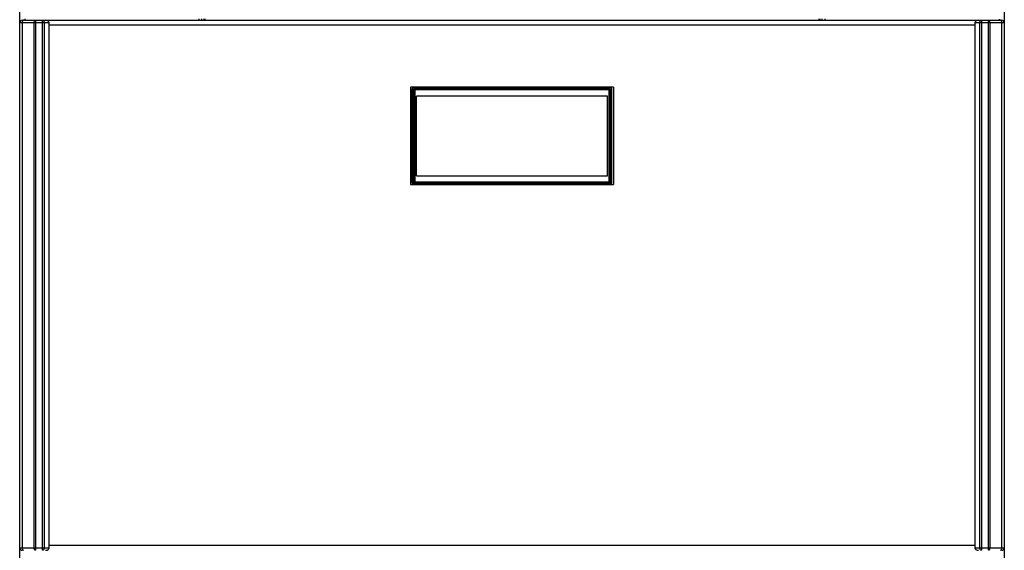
# Model space of a CAD drawing. Header units: inches. Extents: x 0 to 110, y 0 to 85.
# Tile 6 of 13: x 27 to 42, y 37 to 45. Entities that reach past the tile are written whole.
import ezdxf

# ---------------------------------------------------------------- set-up
doc = ezdxf.new("R2010")
doc.units = ezdxf.units.IN
doc.header["$LTSCALE"] = 6.05
doc.header["$MEASUREMENT"] = 0
doc.layers.get('0').update_dxf_attribs({"linetype": 'CONTINUOUS'})

msp = doc.modelspace()

# ---------------------------------------------------------------- linework, layer by layer
at = {"color": 7, "linetype": 'Continuous'}
for p, q in [((26.586, 22.442), (26.586, 59.844)), ((42.138, 22.442), (42.138, 59.844)), ((27.051, 45.293), (26.586, 45.293)), ((26.626, 45.332), (42.098, 45.332)), ((26.626, 45.293), (26.626, 37.005)), ((26.665, 45.352), (26.665, 45.332)), ((26.816, 37.005), (26.816, 45.293)), ((26.836, 45.332), (26.836, 36.966)), ((26.946, 36.966), (26.946, 45.332)), ((26.974, 45.293), (26.974, 37.005)), ((27.051, 37.005), (27.051, 45.293)), ((29.421, 45.332), (29.421, 45.352)), ((29.46, 45.352), (29.46, 45.332)), ((29.5, 45.332), (29.5, 45.352)), ((29.51, 45.352), (29.51, 45.332)), ((39.214, 45.332), (39.214, 45.352)), ((39.224, 45.352), (39.224, 45.332)), ((39.263, 45.332), (39.263, 45.352)), ((39.303, 45.352), (39.303, 45.332)), ((42.138, 45.293), (41.672, 45.293)), ((41.672, 45.293), (41.672, 37.005)), ((41.75, 37.005), (41.75, 45.293)), ((41.777, 45.332), (41.777, 36.966)), ((41.888, 36.966), (41.888, 45.332)), ((41.908, 45.293), (41.908, 37.005)), ((42.059, 45.332), (42.059, 45.348)), ((42.098, 37.005), (42.098, 45.293)), ((41.672, 45.253), (27.051, 45.253)), ((32.758, 44.273), (32.758, 42.738)), ((35.966, 44.273), (32.758, 44.273)), ((32.787, 42.763), (32.787, 44.248)), ((32.791, 42.749), (32.791, 44.253)), ((32.791, 44.25), (32.791, 44.249)), ((32.791, 44.249), (32.809, 44.232)), ((32.791, 44.249), (32.791, 44.249)), ((32.799, 44.269), (35.925, 44.269)), ((32.808, 44.269), (32.806, 44.268)), ((32.807, 44.269), (32.811, 44.269)), ((32.811, 44.269), (32.808, 44.269)), ((32.809, 42.779), (32.809, 44.232)), ((35.915, 44.232), (32.809, 44.232)), ((32.828, 44.252), (32.811, 44.269)), ((32.826, 44.273), (32.826, 44.269)), ((32.828, 44.252), (32.828, 42.759)), ((32.828, 44.252), (35.896, 44.252)), ((32.984, 44.269), (32.984, 44.273)), ((35.74, 44.273), (35.74, 44.269)), ((35.913, 44.269), (35.896, 44.252)), ((35.896, 42.759), (35.896, 44.252)), ((35.897, 44.269), (35.897, 44.273)), ((35.916, 44.269), (35.913, 44.269)), ((35.913, 44.269), (35.917, 44.269)), ((35.915, 44.232), (35.933, 44.249)), ((35.915, 44.232), (35.915, 42.779)), ((35.933, 42.749), (35.933, 44.253)), ((35.933, 44.249), (35.933, 44.251)), ((35.933, 44.249), (35.933, 44.249)), ((35.937, 42.763), (35.937, 44.248)), ((35.966, 44.273), (35.966, 42.738)), ((32.791, 44.15), (32.787, 44.15)), ((32.856, 42.875), (32.856, 44.135)), ((35.868, 44.135), (32.856, 44.135)), ((35.868, 42.875), (35.868, 44.135)), ((35.937, 44.15), (35.933, 44.15)), ((32.787, 42.862), (32.791, 42.862)), ((32.809, 42.779), (32.791, 42.761)), ((32.809, 42.779), (35.915, 42.779)), ((32.856, 42.875), (35.868, 42.875)), ((35.933, 42.761), (35.915, 42.779)), ((35.933, 42.862), (35.937, 42.862)), ((32.758, 42.738), (35.966, 42.738)), ((32.792, 42.757), (32.791, 42.761)), ((32.791, 42.761), (32.791, 42.759)), ((32.791, 42.759), (32.792, 42.756)), ((32.807, 42.742), (35.917, 42.742)), ((32.81, 42.742), (32.811, 42.742)), ((32.811, 42.742), (32.828, 42.759)), ((32.811, 42.742), (32.811, 42.742)), ((32.826, 42.742), (32.826, 42.738)), ((35.896, 42.759), (32.828, 42.759)), ((32.984, 42.738), (32.984, 42.742)), ((35.74, 42.742), (35.74, 42.738)), ((35.896, 42.759), (35.913, 42.742)), ((35.897, 42.738), (35.897, 42.742)), ((35.913, 42.742), (35.913, 42.742)), ((35.913, 42.742), (35.914, 42.742)), ((35.932, 42.759), (35.933, 42.761)), ((35.933, 42.761), (35.932, 42.757)), ((27.051, 37.045), (41.672, 37.045)), ((26.586, 37.005), (27.051, 37.005)), ((41.672, 37.005), (42.138, 37.005))]:
    msp.add_line(p, q, dxfattribs=at)
for points in [[(26.645, 45.332), (26.642, 45.331), (26.638, 45.329), (26.634, 45.325), (26.631, 45.321), (26.629, 45.315), (26.627, 45.308), (26.626, 45.3), (26.626, 45.293)], [(26.816, 45.293), (26.816, 45.3), (26.817, 45.308), (26.819, 45.315), (26.822, 45.321), (26.825, 45.325), (26.828, 45.329), (26.832, 45.331), (26.836, 45.332)], [(26.946, 45.332), (26.952, 45.331), (26.957, 45.329), (26.962, 45.325), (26.966, 45.321), (26.97, 45.315), (26.972, 45.308), (26.974, 45.3), (26.974, 45.293)], [(41.75, 45.293), (41.75, 45.3), (41.752, 45.308), (41.754, 45.315), (41.758, 45.321), (41.762, 45.325), (41.767, 45.329), (41.772, 45.331), (41.777, 45.332)], [(41.888, 45.332), (41.892, 45.331), (41.896, 45.329), (41.899, 45.325), (41.902, 45.321), (41.905, 45.315), (41.906, 45.308), (41.908, 45.3), (41.908, 45.293)], [(42.098, 45.293), (42.098, 45.3), (42.097, 45.308), (42.095, 45.315), (42.092, 45.321), (42.089, 45.325), (42.086, 45.329), (42.082, 45.331), (42.078, 45.332)], [(32.791, 44.249), (32.791, 44.253), (32.793, 44.257), (32.794, 44.26), (32.797, 44.263), (32.8, 44.266)], [(32.793, 44.258), (32.793, 44.257), (32.792, 44.255), (32.792, 44.254), (32.792, 44.253), (32.791, 44.252)], [(32.8, 44.266), (32.798, 44.264), (32.797, 44.263), (32.796, 44.262), (32.795, 44.261), (32.794, 44.259)], [(32.8, 44.266), (32.803, 44.267), (32.807, 44.269)], [(32.806, 44.268), (32.804, 44.268), (32.802, 44.267), (32.8, 44.266)], [(32.808, 44.269), (32.809, 44.269), (32.809, 44.269), (32.81, 44.269), (32.81, 44.269), (32.81, 44.269), (32.811, 44.269)], [(32.809, 44.232), (32.809, 44.236), (32.81, 44.239), (32.812, 44.243), (32.814, 44.246), (32.817, 44.248), (32.821, 44.25), (32.824, 44.251), (32.828, 44.252)], [(35.896, 44.252), (35.9, 44.251), (35.903, 44.25), (35.906, 44.248), (35.909, 44.246), (35.912, 44.243), (35.914, 44.239), (35.915, 44.236), (35.915, 44.232)], [(35.916, 44.269), (35.915, 44.269), (35.915, 44.269), (35.914, 44.269), (35.914, 44.269), (35.914, 44.269), (35.913, 44.269)], [(35.931, 44.257), (35.931, 44.258), (35.93, 44.259), (35.929, 44.261), (35.928, 44.262), (35.927, 44.263), (35.925, 44.264), (35.924, 44.266), (35.922, 44.267), (35.92, 44.268), (35.918, 44.268), (35.916, 44.269)], [(35.917, 44.269), (35.921, 44.267), (35.924, 44.266)], [(35.924, 44.266), (35.927, 44.263), (35.929, 44.26), (35.931, 44.257), (35.932, 44.253), (35.933, 44.249)], [(35.932, 44.252), (35.932, 44.253), (35.932, 44.254), (35.932, 44.255), (35.931, 44.257)], [(32.787, 43.928), (32.788, 43.925), (32.789, 43.922), (32.791, 43.92)], [(35.937, 43.928), (35.936, 43.925), (35.935, 43.922), (35.933, 43.92)], [(32.787, 43.084), (32.788, 43.087), (32.789, 43.089), (32.791, 43.092)], [(35.937, 43.084), (35.936, 43.087), (35.935, 43.089), (35.933, 43.092)], [(32.828, 42.759), (32.824, 42.76), (32.821, 42.761), (32.817, 42.762), (32.814, 42.765), (32.812, 42.768), (32.81, 42.771), (32.809, 42.775), (32.809, 42.779)], [(35.915, 42.779), (35.915, 42.775), (35.914, 42.771), (35.912, 42.768), (35.909, 42.765), (35.906, 42.762), (35.903, 42.761), (35.9, 42.76), (35.896, 42.759)], [(32.791, 42.759), (32.791, 42.759), (32.791, 42.76), (32.791, 42.76), (32.791, 42.76), (32.791, 42.761), (32.791, 42.761)], [(32.795, 42.75), (32.793, 42.754), (32.792, 42.757)], [(32.792, 42.756), (32.793, 42.754), (32.794, 42.752), (32.795, 42.75)], [(32.795, 42.75), (32.796, 42.749), (32.797, 42.748), (32.798, 42.746), (32.8, 42.745), (32.801, 42.744)], [(32.811, 42.742), (32.807, 42.742), (32.803, 42.743), (32.8, 42.745), (32.797, 42.747), (32.795, 42.75)], [(32.802, 42.744), (32.804, 42.743), (32.805, 42.743), (32.806, 42.742), (32.807, 42.742), (32.809, 42.742)], [(35.929, 42.75), (35.927, 42.747), (35.924, 42.745), (35.921, 42.743), (35.917, 42.742), (35.913, 42.742)], [(35.915, 42.742), (35.917, 42.742), (35.918, 42.742), (35.919, 42.743), (35.92, 42.743)], [(35.92, 42.743), (35.922, 42.744), (35.923, 42.745), (35.924, 42.745), (35.926, 42.746), (35.927, 42.748), (35.928, 42.749), (35.929, 42.751), (35.93, 42.752), (35.931, 42.754), (35.932, 42.756), (35.932, 42.759)], [(35.932, 42.757), (35.931, 42.754), (35.929, 42.75)], [(35.933, 42.759), (35.933, 42.759), (35.933, 42.76), (35.933, 42.76), (35.933, 42.76), (35.933, 42.761), (35.933, 42.761)], [(26.626, 37.005), (26.626, 36.998), (26.627, 36.99), (26.629, 36.983), (26.631, 36.977), (26.634, 36.973), (26.638, 36.969), (26.642, 36.967), (26.645, 36.966)], [(26.836, 36.966), (26.832, 36.967), (26.828, 36.969), (26.825, 36.973), (26.822, 36.977), (26.819, 36.983), (26.817, 36.99), (26.816, 36.998), (26.816, 37.005)], [(26.974, 37.005), (26.974, 36.998), (26.972, 36.99), (26.97, 36.983), (26.966, 36.977), (26.962, 36.973), (26.957, 36.969), (26.952, 36.967), (26.946, 36.966)], [(41.777, 36.966), (41.772, 36.967), (41.767, 36.969), (41.762, 36.973), (41.758, 36.977), (41.754, 36.983), (41.752, 36.99), (41.75, 36.998), (41.75, 37.005)], [(41.908, 37.005), (41.908, 36.998), (41.906, 36.99), (41.905, 36.983), (41.902, 36.977), (41.899, 36.973), (41.896, 36.969), (41.892, 36.967), (41.888, 36.966)], [(42.078, 36.966), (42.082, 36.967), (42.086, 36.969), (42.089, 36.973), (42.092, 36.977), (42.095, 36.983), (42.097, 36.99), (42.098, 36.998), (42.098, 37.005)]]:
    msp.add_lwpolyline(points, dxfattribs=at)
for centre, start, end in [((26.626, 45.293), 90, 180), ((42.098, 45.293), 0, 90), ((32.826, 44.248), 140.9619, 180), ((35.897, 44.248), 0, 39.0381), ((32.826, 42.763), 180, 220.5466), ((35.897, 42.763), 319.4534, 360), ((26.626, 37.005), 180, 270), ((42.098, 37.005), 270, 360)]:
    msp.add_arc(centre, 0.0394, start, end, dxfattribs=at)
for centre, major_axis, ratio, start_param, end_param in [((26.996, 45.293), (0.0557, 0), 0.707107, 0, 1.570796), ((41.728, 45.293), (0.0557, 0), 0.707107, 1.570796, 3.141593), ((32.811, 44.253), (0, 0.0198), 0.992278, 0.640923, 1.570796), ((35.913, 44.253), (0, -0.0198), 0.992278, 1.570796, 2.50067), ((32.807, 42.761), (0.0198, 0), 0.992278, -2.50067, -1.570796), ((35.917, 42.761), (-0.0198, 0), 0.992278, 1.570796, 2.50067), ((26.996, 37.005), (0.0557, 0), 0.707107, -1.570796, 0), ((41.728, 37.005), (0.0557, 0), 0.707107, -3.141593, -1.570796)]:
    msp.add_ellipse(centre, major_axis=major_axis, ratio=ratio, start_param=start_param, end_param=end_param, dxfattribs=at)

doc.saveas('drawing.dxf')
